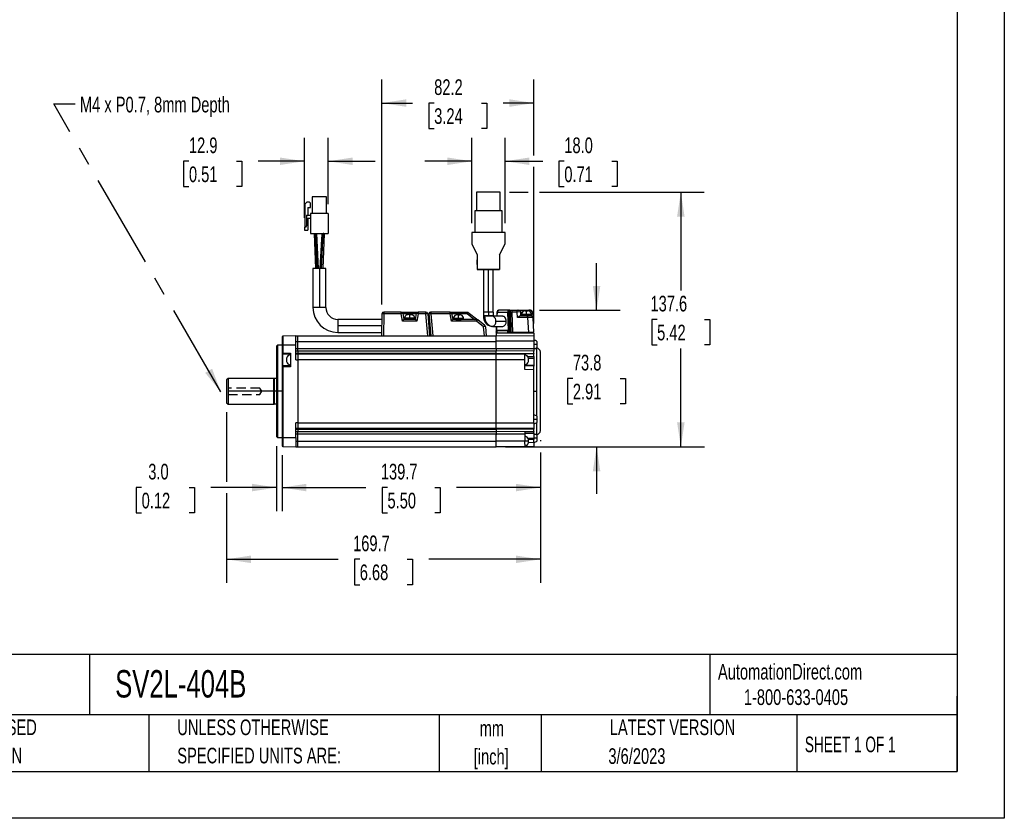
# Model space of a CAD drawing. Header units: millimetres. Extents: x 0 to 1118, y 0 to 864.
# Tile 3 of 6: x 585 to 1118, y 0 to 432. Entities that reach past the tile are written whole.
import ezdxf

# ---------------------------------------------------------------- set-up
doc = ezdxf.new("R2010")
doc.units = ezdxf.units.MM
doc.header["$LTSCALE"] = 4
doc.linetypes.add('CENTERX2', pattern=[20.32, 12.7, -2.54, 2.54, -2.54])
doc.linetypes.add('HIDDEN', pattern=[1.905, 1.27, -0.635])
doc.layers.add('DIMENSIONS', color=140, linetype='Continuous', lineweight=25)
doc.layers.add('TEXT', color=140, linetype='Continuous', lineweight=25)
doc.layers.add('HIDDEN', color=102, linetype='HIDDEN')
doc.styles.add('SLDTEXTSTYLE0', font='TXT', dxfattribs={"width": 0.7})
doc.styles.add('SLDTEXTSTYLE1', font='TXT', dxfattribs={"width": 0.65})
doc.dimstyles.new('SLDDIMSTYLE4', dxfattribs={"dimtxt": 8.632031, "dimasz": 13.208, "dimexe": 0, "dimexo": 0.0625, "dimgap": 2.158008, "dimtad": 0, "dimtih": 1, "dimtoh": 1, "dimrnd": 1e-09, "dimzin": 12, "dimdsep": 46, "dimtxsty": 'SLDTEXTSTYLE0', "dimsah": 1, "dimcen": 0.09, "dimadec": 0, "dimazin": 3, "dimtfac": 1, "dimtmove": 0, "dimatfit": 0, "dimfxl": 0, "dimfrac": 2, "dimtolj": 1, "dimtzin": 12, "dimarcsym": 0})
doc.dimstyles.new('SLDDIMSTYLE5', dxfattribs={"dimtxt": 8.632031, "dimasz": 13.208, "dimexe": 0, "dimexo": 0.0625, "dimgap": 2.158008, "dimtad": 0, "dimtih": 1, "dimtoh": 1, "dimrnd": 1e-09, "dimzin": 4, "dimdsep": 46, "dimtxsty": 'SLDTEXTSTYLE0', "dimsah": 1, "dimcen": 0.09, "dimadec": 0, "dimazin": 1, "dimtfac": 1, "dimtmove": 0, "dimatfit": 0, "dimfxl": 0, "dimfrac": 2, "dimtolj": 1, "dimtzin": 12, "dimarcsym": 0})
doc.dimstyles.new('SLDDIMSTYLE8', dxfattribs={"dimtxt": 8.632031, "dimasz": 13.208, "dimexe": 0, "dimexo": 0.0625, "dimgap": 2.158008, "dimtad": 0, "dimtih": 1, "dimtoh": 1, "dimrnd": 1e-09, "dimzin": 12, "dimdsep": 46, "dimtxsty": 'SLDTEXTSTYLE0', "dimsah": 1, "dimcen": 0.09, "dimadec": 0, "dimazin": 3, "dimtfac": 1, "dimtofl": 0, "dimtmove": 0, "dimatfit": 3, "dimfxl": 0, "dimfrac": 2, "dimtolj": 1, "dimtzin": 12, "dimarcsym": 0})
doc.dimstyles.new('SLDDIMSTYLE9', dxfattribs={"dimtxt": 0.18, "dimasz": 13.208, "dimexe": 0, "dimexo": 0.0625, "dimgap": 0, "dimtad": 0, "dimtih": 1, "dimtoh": 1, "dimdec": 0, "dimrnd": 1e-09, "dimzin": 0, "dimdsep": 46, "dimtxsty": 'Standard', "dimsah": 1, "dimcen": 0.09, "dimadec": 0, "dimazin": 0, "dimtfac": 13.208, "dimtdec": 0, "dimtofl": 0, "dimtmove": 0, "dimatfit": 3, "dimfxl": 0, "dimfrac": 2, "dimtolj": 1, "dimtzin": 0, "dimarcsym": 0})

# ---------------------------------------------------------------- blocks, each defined once
blk = doc.blocks.new('SW_NOTE_0_1')
at = {"layer": 'TEXT', "color": 0, "linetype": 'CENTERX2', "lineweight": 18, "char_height": 8.467, "attachment_point": 2, "style": 'SLDTEXTSTYLE0'}
for s, insert in [('mm', (11.38, 10.91)), ('[inch]', (11.04, -4.37))]:
    blk.add_mtext(s, dxfattribs=dict(at, insert=insert))
blk = doc.blocks.new('SW_NOTE_0_2')
at = {"layer": 'TEXT', "color": 0, "linetype": 'CENTERX2', "lineweight": 18, "char_height": 8.4667, "attachment_point": 1, "style": 'SLDTEXTSTYLE0'}
for s, insert in [('UNLESS OTHERWISE', (0, 10.91)), ('SPECIFIED UNITS ARE:', (0, -4.37))]:
    blk.add_mtext(s, dxfattribs=dict(at, insert=insert))
blk = doc.blocks.new('SW_NOTE_0_6')
at = {"layer": 'TEXT', "color": 0, "linetype": 'CENTERX2', "lineweight": 18, "char_height": 8.4667, "attachment_point": 1, "style": 'SLDTEXTSTYLE0'}
for s, insert in [('METRIC UNITS USED', (0, 10.91)), ('FOR PART DESIGN', (0, -4.37))]:
    blk.add_mtext(s, dxfattribs=dict(at, insert=insert))
blk = doc.blocks.new('_D_17')
at = {"layer": 'DIMENSIONS'}
for p, q in [((850.04, 338.5), (860.22, 338.5)), ((866.31, 338.51), (955.4, 338.51)), ((942.7, 338.51), (942.71, 285.35)), ((929.88, 269.7), (926.98, 269.7)), ((926.98, 269.7), (926.98, 255.98)), ((955.53, 269.7), (958.43, 269.7)), ((958.43, 269.7), (958.43, 255.98)), ((926.98, 255.98), (929.88, 255.98)), ((958.43, 255.98), (955.53, 255.98)), ((942.71, 200.89), (942.71, 254.05)), ((847.84, 200.89), (955.41, 200.9))]:
    blk.add_line(p, q, dxfattribs=at)
for points in [[(942.7, 338.51), (940.67, 325.3), (944.74, 325.3)], [(942.71, 200.89), (944.74, 214.1), (940.68, 214.1)]]:
    blk.add_solid(points, dxfattribs=at)
at = {"layer": 'DIMENSIONS', "char_height": 8.467, "attachment_point": 1, "style": 'SLDTEXTSTYLE0'}
for s, insert in [('137.6', (926.29, 282.55)), ('5.42', (929.88, 266.9))]:
    blk.add_mtext(s, dxfattribs=dict(at, insert=insert))
blk = doc.blocks.new('_D_18')
at = {"layer": 'DIMENSIONS'}
for p, q in [((897.14, 274.7), (897.14, 300.1)), ((859.24, 274.69), (860.22, 274.69)), ((866.31, 274.69), (909.84, 274.7)), ((884.32, 237.79), (881.42, 237.79)), ((881.42, 237.79), (881.42, 224.07)), ((909.97, 237.79), (912.86, 237.79)), ((912.86, 237.79), (912.86, 224.07)), ((881.42, 224.07), (884.32, 224.07)), ((912.86, 224.07), (909.97, 224.07)), ((847.84, 200.89), (909.84, 200.89)), ((897.14, 200.89), (897.14, 175.49))]:
    blk.add_line(p, q, dxfattribs=at)
for points in [[(897.14, 274.7), (899.17, 287.9), (895.11, 287.9)], [(897.14, 200.89), (895.11, 187.68), (899.18, 187.68)]]:
    blk.add_solid(points, dxfattribs=at)
at = {"layer": 'DIMENSIONS', "char_height": 8.467, "attachment_point": 1, "style": 'SLDTEXTSTYLE0'}
for s, insert in [('73.8', (884.32, 250.64)), ('2.91', (884.32, 234.99))]:
    blk.add_mtext(s, dxfattribs=dict(at, insert=insert))
blk = doc.blocks.new('_D_19')
at = {"layer": 'DIMENSIONS'}
for p, q in [((781.07, 277.83), (781.07, 399.43)), ((863.26, 358.32), (863.26, 399.43)), ((781.07, 386.73), (797.65, 386.73)), ((809.34, 386.73), (806.44, 386.73)), ((806.44, 386.73), (806.44, 373.01)), ((834.99, 386.73), (837.89, 386.73)), ((837.89, 386.73), (837.89, 373.01)), ((863.26, 386.73), (846.69, 386.73)), ((806.44, 373.01), (809.34, 373.01)), ((837.89, 373.01), (834.99, 373.01)), ((863.26, 267.47), (863.26, 352.22))]:
    blk.add_line(p, q, dxfattribs=at)
for points in [[(781.07, 386.73), (794.28, 384.7), (794.28, 388.76)], [(863.26, 386.73), (850.06, 388.76), (850.06, 384.7)]]:
    blk.add_solid(points, dxfattribs=at)
at = {"layer": 'DIMENSIONS', "char_height": 8.467, "attachment_point": 1, "style": 'SLDTEXTSTYLE0'}
for s, insert in [('82.2', (809.34, 399.58)), ('3.24', (809.34, 383.92))]:
    blk.add_mtext(s, dxfattribs=dict(at, insert=insert))
blk = doc.blocks.new('_D_20')
at = {"layer": 'DIMENSIONS'}
for p, q in [((697.06, 219.6), (697.06, 181.89)), ((866.76, 204.55), (866.76, 203.94)), ((866.76, 197.84), (866.76, 127.35)), ((697.06, 175.79), (697.06, 127.35)), ((697.06, 140.05), (757.39, 140.05)), ((769.09, 140.05), (766.19, 140.05)), ((766.19, 140.05), (766.19, 126.33)), ((794.74, 140.05), (797.64, 140.05)), ((797.64, 140.05), (797.64, 126.33)), ((866.76, 140.05), (806.44, 140.05)), ((766.19, 126.33), (769.09, 126.33)), ((797.64, 126.33), (794.74, 126.33))]:
    blk.add_line(p, q, dxfattribs=at)
for points in [[(697.06, 140.05), (710.27, 138.02), (710.27, 142.08)], [(866.76, 140.05), (853.56, 142.08), (853.56, 138.02)]]:
    blk.add_solid(points, dxfattribs=at)
at = {"layer": 'DIMENSIONS', "char_height": 8.467, "attachment_point": 1, "style": 'SLDTEXTSTYLE0'}
for s, insert in [('169.7', (765.5, 152.9)), ('6.68', (769.09, 137.25))]:
    blk.add_mtext(s, dxfattribs=dict(at, insert=insert))
blk = doc.blocks.new('_D_21')
at = {"layer": 'DIMENSIONS'}
for p, q in [((724.06, 201.3), (724.06, 166.14)), ((727.06, 196.44), (727.06, 166.14)), ((651.15, 178.84), (648.25, 178.84)), ((648.25, 178.84), (648.25, 165.12)), ((676.8, 178.84), (679.7, 178.84)), ((679.7, 178.84), (679.7, 165.12)), ((724.06, 178.84), (688.5, 178.84)), ((727.06, 178.84), (752.46, 178.84)), ((648.25, 165.12), (651.15, 165.12)), ((679.7, 165.12), (676.8, 165.12))]:
    blk.add_line(p, q, dxfattribs=at)
for points in [[(724.06, 178.84), (710.86, 180.87), (710.86, 176.81)], [(727.06, 178.84), (740.27, 176.81), (740.27, 180.87)]]:
    blk.add_solid(points, dxfattribs=at)
at = {"layer": 'DIMENSIONS', "char_height": 8.467, "attachment_point": 1, "style": 'SLDTEXTSTYLE0'}
for s, insert in [('3.0', (654.74, 191.69)), ('0.12', (651.15, 176.04))]:
    blk.add_mtext(s, dxfattribs=dict(at, insert=insert))
blk = doc.blocks.new('_D_22')
at = {"layer": 'DIMENSIONS'}
for p, q in [((866.76, 204.55), (866.76, 203.94)), ((866.76, 197.84), (866.76, 166.14)), ((727.06, 196.44), (727.06, 166.14)), ((727.06, 178.84), (772.39, 178.84)), ((784.09, 178.84), (781.19, 178.84)), ((781.19, 178.84), (781.19, 165.12)), ((809.74, 178.84), (812.64, 178.84)), ((812.64, 178.84), (812.64, 165.12)), ((866.76, 178.84), (821.44, 178.84)), ((781.19, 165.12), (784.09, 165.12)), ((812.64, 165.12), (809.74, 165.12))]:
    blk.add_line(p, q, dxfattribs=at)
for points in [[(727.06, 178.84), (740.27, 176.81), (740.27, 180.87)], [(866.76, 178.84), (853.56, 180.87), (853.56, 176.81)]]:
    blk.add_solid(points, dxfattribs=at)
at = {"layer": 'DIMENSIONS', "char_height": 8.467, "attachment_point": 1, "style": 'SLDTEXTSTYLE0'}
for s, insert in [('139.7', (780.5, 191.69)), ('5.50', (784.09, 176.04))]:
    blk.add_mtext(s, dxfattribs=dict(at, insert=insert))
blk = doc.blocks.new('_D_23')
at = {"layer": 'DIMENSIONS'}
for p, q in [((739.16, 324.65), (739.16, 367.97)), ((752.06, 332.15), (752.06, 367.97)), ((676.73, 355.27), (673.83, 355.27)), ((673.83, 355.27), (673.83, 341.55)), ((702.38, 355.27), (705.28, 355.27)), ((705.28, 355.27), (705.28, 341.55)), ((739.16, 355.27), (714.08, 355.27)), ((752.06, 355.27), (777.46, 355.27)), ((673.83, 341.55), (676.73, 341.55)), ((705.28, 341.55), (702.38, 341.55))]:
    blk.add_line(p, q, dxfattribs=at)
for points in [[(739.16, 355.27), (725.96, 357.3), (725.96, 353.24)], [(752.06, 355.27), (765.27, 353.24), (765.27, 357.3)]]:
    blk.add_solid(points, dxfattribs=at)
at = {"layer": 'DIMENSIONS', "char_height": 8.467, "attachment_point": 1, "style": 'SLDTEXTSTYLE0'}
for s, insert in [('12.9', (676.73, 368.12)), ('0.51', (676.73, 352.46))]:
    blk.add_mtext(s, dxfattribs=dict(at, insert=insert))
blk = doc.blocks.new('_D_24')
at = {"layer": 'DIMENSIONS'}
for p, q in [((829.66, 321.79), (829.66, 367.97)), ((847.66, 321.79), (847.66, 367.97)), ((829.66, 355.27), (804.26, 355.27)), ((847.66, 355.27), (868.01, 355.27)), ((879.7, 355.27), (876.8, 355.27)), ((876.8, 355.27), (876.8, 341.55)), ((905.35, 355.27), (908.25, 355.27)), ((908.25, 355.27), (908.25, 341.55)), ((876.8, 341.55), (879.7, 341.55)), ((908.25, 341.55), (905.35, 341.55))]:
    blk.add_line(p, q, dxfattribs=at)
for points in [[(829.66, 355.27), (816.46, 357.3), (816.46, 353.24)], [(847.66, 355.27), (860.87, 353.24), (860.87, 357.3)]]:
    blk.add_solid(points, dxfattribs=at)
at = {"layer": 'DIMENSIONS', "char_height": 8.467, "attachment_point": 1, "style": 'SLDTEXTSTYLE0'}
for s, insert in [('18.0', (879.7, 368.12)), ('0.71', (879.7, 352.46))]:
    blk.add_mtext(s, dxfattribs=dict(at, insert=insert))

msp = doc.modelspace()

# ---------------------------------------------------------------- linework, layer by layer
at = {"color": 7, "linetype": 'Continuous'}
for p, q in [((1117.61, 863.611), (1117.61, 0.011)), ((1117.61, 0.011), (0.01, 0.011))]:
    msp.add_line(p, q, dxfattribs=at)
for p, q in [((743.365, 335.97), (743.365, 327.07)), ((751.165, 335.97), (743.365, 335.97)), ((751.165, 327.07), (751.165, 335.97)), ((832.164, 338.504), (832.164, 328.505)), ((844.964, 338.504), (832.164, 338.504)), ((844.964, 328.505), (844.964, 338.504)), ((740.665, 333.339), (739.465, 332.139)), ((739.465, 332.139), (739.465, 319.57)), ((740.665, 333.339), (741.665, 333.339)), ((741.065, 330.339), (742.465, 330.339)), ((741.065, 330.339), (741.065, 326.07)), ((741.665, 333.339), (742.465, 332.539)), ((742.465, 330.339), (742.465, 332.539)), ((740.265, 326.07), (740.265, 320.37)), ((740.265, 326.07), (742.465, 326.07)), ((752.065, 327.07), (742.465, 327.07)), ((742.465, 327.07), (742.465, 316.27)), ((752.065, 327.07), (752.065, 316.27)), ((846.064, 328.505), (831.264, 328.505)), ((831.264, 328.505), (831.264, 316.706)), ((846.064, 316.706), (846.064, 328.505)), ((739.165, 319.57), (739.165, 317.97)), ((739.165, 319.57), (739.465, 319.57)), ((741.065, 324.47), (742.465, 324.47)), ((741.065, 324.47), (741.065, 317.97)), ((739.165, 317.97), (741.065, 317.97)), ((742.465, 316.27), (752.065, 316.27)), ((744.414, 316.27), (745.218, 297.27)), ((744.471, 316.27), (745.301, 297.27)), ((746.049, 297.27), (745.221, 316.238)), ((746.802, 297.27), (745.973, 316.27)), ((748.557, 316.27), (747.728, 297.27)), ((748.481, 297.27), (749.309, 316.238)), ((749.229, 297.27), (750.059, 316.27)), ((749.309, 316.238), (749.308, 316.27)), ((749.918, 313.042), (750.116, 316.269)), ((829.664, 316.706), (829.664, 310.706)), ((847.664, 316.706), (829.664, 316.706)), ((847.664, 310.706), (847.664, 316.706)), ((748.42, 313.12), (747.444, 297.27)), ((829.664, 310.706), (832.664, 304.706)), ((829.664, 310.69), (829.664, 310.706)), ((829.664, 310.69), (832.664, 304.69)), ((844.664, 304.706), (847.664, 310.706)), ((844.664, 304.69), (847.664, 310.69)), ((847.664, 310.69), (847.664, 310.706)), ((832.664, 304.706), (832.664, 296.706)), ((844.664, 304.706), (844.664, 296.706)), ((832.664, 301.953), (832.464, 301.953)), ((832.464, 301.953), (832.464, 300.703)), ((832.464, 300.703), (832.464, 299.453)), ((832.664, 300.703), (832.464, 300.703)), ((832.464, 299.453), (832.664, 299.453)), ((844.864, 301.943), (844.664, 301.943)), ((844.664, 300.693), (844.864, 300.693)), ((844.664, 299.443), (844.864, 299.443)), ((844.864, 300.693), (844.864, 301.943)), ((844.864, 299.443), (844.864, 300.693)), ((743.765, 297.27), (743.765, 276.27)), ((747.265, 297.27), (743.765, 297.27)), ((747.265, 297.27), (747.265, 276.27)), ((750.765, 297.27), (747.265, 297.27)), ((750.765, 276.27), (750.765, 297.27)), ((832.664, 296.706), (844.664, 296.706)), ((832.664, 296.69), (832.664, 296.706)), ((836.014, 296.69), (832.664, 296.69)), ((836.014, 296.698), (836.014, 273.699)), ((838.664, 273.7), (838.664, 296.7)), ((841.313, 273.699), (841.313, 296.698)), ((844.664, 296.69), (841.313, 296.69)), ((844.664, 296.706), (844.664, 296.69)), ((747.265, 276.27), (743.765, 276.27)), ((750.765, 276.27), (747.265, 276.27)), ((781.072, 272.748), (780.865, 260.88)), ((781.111, 272.764), (781.072, 272.748)), ((782.072, 272.818), (781.864, 260.88)), ((782.072, 273.73), (782.072, 273.697)), ((791.521, 273.73), (782.072, 273.73)), ((782.072, 273.697), (782.072, 272.818)), ((791.521, 272.818), (782.072, 272.818)), ((791.521, 273.706), (791.521, 273.73)), ((791.521, 273.73), (800.453, 273.73)), ((791.521, 272.818), (791.521, 273.706)), ((792.226, 268.818), (791.521, 272.818)), ((792.505, 272.904), (792.469, 272.913)), ((793.065, 269.73), (792.505, 272.904)), ((792.505, 272.904), (799.625, 272.904)), ((796.065, 272.38), (795.315, 272.38)), ((796.065, 272.38), (796.065, 270.38)), ((796.07, 272.38), (796.814, 272.38)), ((799.625, 272.904), (799.065, 269.73)), ((800.609, 272.818), (799.904, 268.818)), ((800.609, 273.73), (800.609, 272.818)), ((804.824, 273.73), (800.609, 273.73)), ((804.824, 272.818), (800.609, 272.818)), ((804.824, 272.818), (804.824, 273.73)), ((805.869, 260.88), (804.824, 272.818)), ((805.821, 272.818), (806.865, 260.88)), ((806.453, 272.873), (806.493, 272.876)), ((806.453, 272.873), (807.502, 260.88)), ((806.493, 272.876), (806.486, 272.645)), ((806.486, 272.645), (807.515, 260.88)), ((807.482, 273.73), (807.395, 273.727)), ((807.474, 272.817), (807.395, 273.727)), ((807.482, 272.818), (807.474, 272.817)), ((807.482, 273.73), (807.482, 272.818)), ((817.971, 273.73), (807.482, 273.73)), ((807.482, 272.818), (808.526, 260.88)), ((817.971, 272.818), (807.482, 272.818)), ((817.971, 272.818), (817.971, 273.73)), ((817.971, 273.73), (822.515, 273.73)), ((818.676, 268.818), (817.971, 272.818)), ((819.515, 269.73), (818.955, 272.904)), ((818.955, 272.904), (822.515, 272.904)), ((822.515, 272.23), (821.765, 272.23)), ((822.515, 273.73), (827.169, 273.73)), ((822.515, 272.904), (827.169, 272.904)), ((822.515, 272.904), (822.515, 272.23)), ((822.515, 270.23), (822.515, 272.23)), ((822.521, 272.23), (823.264, 272.23)), ((827.169, 272.904), (827.169, 273.73)), ((827.169, 272.904), (831.212, 269.73)), ((827.787, 273.517), (832.882, 269.517)), ((835.914, 273.698), (835.914, 271.692)), ((838.664, 273.701), (838.664, 271.701)), ((841.414, 271.694), (841.414, 273.698)), ((843.228, 273.725), (843.143, 271.444)), ((843.437, 271.444), (843.52, 273.689)), ((843.52, 273.689), (849.059, 273.694)), ((844.19, 274.687), (844.227, 274.688)), ((849.766, 274.693), (844.227, 274.688)), ((849.059, 273.694), (849.429, 263.694)), ((849.766, 274.693), (849.729, 274.692)), ((850.175, 262.694), (849.765, 273.731)), ((849.996, 274.693), (849.766, 274.693)), ((850.881, 262.694), (850.472, 273.746)), ((850.703, 273.746), (850.472, 273.746)), ((850.942, 262.694), (850.703, 273.746)), ((851.409, 274.692), (851.409, 273.746)), ((851.409, 274.692), (854.16, 274.692)), ((851.409, 273.746), (851.649, 262.694)), ((854.16, 273.746), (851.409, 273.746)), ((854.16, 274.659), (854.16, 274.692)), ((854.317, 270.746), (854.16, 273.746)), ((859.847, 271.693), (855.968, 271.693)), ((856.157, 273.744), (856.082, 273.752)), ((856.265, 271.692), (856.157, 273.744)), ((856.515, 272.39), (856.515, 271.89)), ((856.965, 271.89), (856.965, 271.693)), ((859.265, 274.687), (860.489, 274.687)), ((859.265, 274.687), (859.265, 274.378)), ((859.265, 274.39), (859.265, 274.358)), ((859.265, 271.893), (859.265, 272.393)), ((859.265, 271.892), (859.265, 271.692)), ((861.565, 271.691), (861.565, 271.89)), ((862.015, 271.89), (862.015, 272.39)), ((862.486, 273.738), (862.643, 270.738)), ((781.02, 269.77), (757.265, 269.77)), ((757.265, 269.77), (757.265, 266.27)), ((780.959, 266.27), (757.265, 266.27)), ((757.265, 266.27), (757.265, 262.77)), ((799.904, 268.818), (792.226, 268.818)), ((799.068, 269.73), (793.062, 269.73)), ((796.065, 270.38), (793.315, 270.38)), ((793.315, 269.88), (793.315, 270.38)), ((793.315, 269.88), (798.815, 269.88)), ((794.265, 269.88), (794.265, 269.73)), ((798.815, 270.38), (796.065, 270.38)), ((797.865, 269.73), (797.865, 269.88)), ((798.815, 270.38), (798.815, 269.88)), ((799.065, 269.73), (799.068, 269.73)), ((832.265, 268.818), (818.676, 268.818)), ((821.022, 269.73), (819.512, 269.73)), ((819.515, 269.73), (819.512, 269.73)), ((822.515, 270.23), (819.765, 270.23)), ((819.765, 270.23), (819.765, 269.73)), ((821.022, 269.73), (824.008, 269.73)), ((825.265, 270.23), (822.515, 270.23)), ((832.265, 269.73), (824.008, 269.73)), ((825.265, 269.73), (825.265, 270.23)), ((832.265, 268.818), (832.265, 269.73)), ((836.087, 265.817), (832.265, 268.818)), ((836.704, 266.517), (832.882, 269.517)), ((846.403, 271.441), (841.4, 271.446)), ((848.345, 268.691), (842.729, 268.696)), ((859.847, 270.746), (854.317, 270.746)), ((859.847, 270.746), (860.269, 262.694)), ((862.643, 270.743), (862.622, 270.745)), ((862.643, 270.743), (863.065, 262.691)), ((734.565, 260.863), (735.565, 260.88)), ((735.565, 260.88), (842.765, 260.88)), ((757.265, 262.77), (780.898, 262.77)), ((836.519, 260.88), (836.087, 265.817)), ((837.083, 265.817), (837.515, 260.88)), ((840.785, 265.946), (840.525, 265.971)), ((840.782, 265.946), (846.398, 265.941)), ((863.265, 262.395), (842.765, 262.395)), ((842.765, 262.395), (842.765, 260.884)), ((842.765, 260.895), (842.765, 260.893)), ((842.766, 260.893), (842.765, 260.858)), ((863.265, 260.645), (842.766, 260.895)), ((842.939, 265.944), (842.817, 262.642)), ((842.932, 262.688), (842.969, 263.688)), ((842.932, 262.688), (843.258, 262.688)), ((849.675, 263.694), (842.969, 263.688)), ((842.969, 263.688), (843.149, 263.689)), ((842.969, 263.688), (842.969, 262.688)), ((842.969, 262.688), (843.263, 262.689)), ((843.258, 262.688), (842.969, 262.688)), ((843.111, 262.687), (843.172, 262.687)), ((843.149, 263.689), (843.233, 265.944)), ((843.149, 263.689), (849.429, 263.694)), ((843.172, 262.687), (843.258, 262.687)), ((843.258, 262.689), (843.258, 262.395)), ((843.263, 262.689), (843.263, 263.589)), ((849.197, 263.594), (843.404, 263.589)), ((843.404, 262.395), (843.404, 263.589)), ((849.481, 263.594), (849.197, 263.594)), ((849.197, 262.395), (849.197, 263.594)), ((849.429, 263.694), (849.675, 263.694)), ((849.481, 263.594), (849.481, 262.694)), ((849.481, 262.694), (849.675, 262.694)), ((849.904, 262.694), (849.551, 262.694)), ((849.551, 262.395), (849.551, 262.694)), ((849.675, 263.694), (849.712, 262.694)), ((849.675, 262.694), (849.675, 263.694)), ((849.675, 262.694), (849.712, 262.694)), ((849.712, 262.694), (850.799, 262.693)), ((850.819, 262.693), (849.904, 262.694)), ((849.904, 262.395), (849.904, 262.694)), ((850.799, 262.693), (851.152, 262.693)), ((850.819, 262.693), (851.172, 262.693)), ((850.819, 262.395), (850.819, 262.693)), ((850.881, 262.694), (850.942, 262.694)), ((851.152, 262.693), (860.165, 262.693)), ((851.152, 262.693), (860.165, 262.693)), ((859.965, 262.693), (851.172, 262.693)), ((851.172, 262.693), (851.172, 262.395)), ((851.649, 262.694), (860.269, 262.694)), ((859.965, 262.395), (859.965, 262.693)), ((860.165, 262.693), (860.165, 262.693)), ((862.165, 262.395), (862.165, 262.691)), ((862.313, 262.692), (862.313, 262.691)), ((862.313, 262.691), (862.313, 262.675)), ((862.364, 262.691), (862.365, 262.675)), ((862.365, 262.691), (862.365, 262.675)), ((863.065, 262.691), (863.065, 262.675)), ((863.265, 262.395), (863.265, 260.645)), ((724.565, 255.88), (724.065, 255.38)), ((727.065, 255.88), (724.565, 255.88)), ((724.565, 255.88), (724.565, 230.88)), ((727.065, 260.241), (727.065, 255.88)), ((727.065, 255.88), (727.065, 251.65)), ((727.065, 255.88), (727.556, 255.88)), ((734.565, 260.863), (727.556, 260.741)), ((727.556, 260.741), (727.556, 255.88)), ((727.556, 255.88), (727.556, 251.65)), ((734.565, 255.88), (727.556, 255.88)), ((734.565, 255.88), (734.565, 260.863)), ((734.565, 257.862), (735.564, 257.88)), ((734.565, 247.879), (734.565, 255.88)), ((735.564, 254.115), (735.564, 257.88)), ((735.564, 257.88), (842.765, 257.88)), ((842.765, 257.88), (842.765, 260.858)), ((863.265, 257.946), (842.765, 257.95)), ((842.765, 254.118), (842.765, 257.88)), ((863.265, 260.645), (863.265, 257.946)), ((863.265, 257.946), (863.265, 254.111)), ((864.965, 256.18), (863.265, 256.18)), ((724.065, 255.38), (724.065, 230.88)), ((727.065, 251.65), (727.102, 251.65)), ((727.065, 251.65), (727.065, 244.11)), ((727.102, 251.65), (727.556, 251.65)), ((727.556, 251.65), (731.565, 251.58)), ((727.556, 251.15), (731.565, 251.08)), ((727.556, 244.61), (727.556, 251.15)), ((731.565, 251.58), (731.565, 244.18)), ((734.565, 254.118), (735.564, 254.115)), ((735.564, 252.653), (734.565, 252.666)), ((734.565, 251.505), (735.564, 251.493)), ((735.564, 250.863), (734.565, 250.88)), ((735.564, 254.115), (842.765, 254.118)), ((735.564, 252.666), (735.564, 251.505)), ((842.765, 252.666), (735.564, 252.666)), ((735.564, 251.505), (842.765, 251.515)), ((842.766, 250.88), (735.564, 250.88)), ((842.765, 254.118), (842.765, 252.698)), ((842.765, 254.115), (863.265, 254.111)), ((842.765, 252.697), (842.765, 252.666)), ((863.265, 252.515), (842.765, 252.697)), ((842.765, 251.515), (842.765, 252.666)), ((842.765, 251.515), (863.265, 251.352)), ((858.265, 250.715), (842.766, 250.904)), ((863.265, 251.18), (858.265, 251.219)), ((858.265, 251.219), (858.265, 250.711)), ((858.265, 247.906), (858.265, 250.715)), ((863.265, 254.111), (863.265, 252.515)), ((863.265, 251.352), (863.265, 252.515)), ((863.265, 251.352), (863.265, 251.18)), ((864.765, 254.13), (864.282, 254.13)), ((864.765, 230.88), (864.765, 254.13)), ((866.765, 209.631), (866.765, 252.13)), ((729.565, 248.78), (729.565, 246.98)), ((734.565, 247.879), (735.565, 247.866)), ((842.764, 247.893), (735.565, 247.866)), ((735.565, 247.866), (735.565, 213.89)), ((855.39, 247.904), (842.764, 247.893)), ((842.765, 230.893), (842.764, 247.893)), ((858.265, 247.906), (855.39, 247.904)), ((858.265, 242.596), (858.265, 247.906)), ((858.265, 245.009), (863.265, 244.98)), ((859.772, 249.755), (863.265, 249.744)), ((860.265, 247.004), (860.265, 248.804)), ((863.265, 248.682), (860.265, 248.703)), ((863.265, 249.744), (863.265, 248.682)), ((863.265, 248.682), (863.265, 244.98)), ((863.265, 244.98), (863.265, 244.535)), ((727.065, 244.11), (727.065, 205.88)), ((727.556, 244.11), (727.065, 244.11)), ((731.565, 244.68), (727.556, 244.61)), ((731.565, 244.18), (727.556, 244.11)), ((727.556, 244.11), (727.556, 205.88)), ((863.265, 244.535), (858.265, 244.594)), ((863.265, 242.537), (858.265, 242.596)), ((863.265, 213.904), (863.265, 242.537)), ((697.865, 237.88), (697.065, 237.08)), ((697.065, 237.08), (697.065, 224.68)), ((722.465, 237.88), (697.865, 237.88)), ((722.743, 237.762), (722.465, 237.88)), ((722.465, 237.88), (722.465, 230.88)), ((724.065, 237.73), (722.9, 237.73)), ((722.9, 237.73), (722.9, 230.886)), ((722.465, 230.88), (697.865, 230.88)), ((722.465, 230.88), (722.465, 223.88)), ((722.743, 230.88), (722.465, 230.88)), ((722.743, 230.88), (722.9, 230.88)), ((722.9, 230.886), (722.9, 230.88)), ((724.065, 230.88), (722.9, 230.88)), ((722.9, 230.88), (722.9, 224.03)), ((724.565, 230.88), (724.065, 230.88)), ((724.065, 230.88), (724.065, 206.38)), ((727.065, 230.88), (724.565, 230.88)), ((724.565, 230.88), (724.565, 205.88)), ((842.765, 213.893), (842.765, 230.893)), ((863.265, 230.88), (864.765, 230.88)), ((864.765, 217.375), (864.765, 230.88)), ((697.065, 224.68), (697.865, 223.88)), ((697.865, 223.88), (722.465, 223.88)), ((722.465, 223.88), (722.743, 223.999)), ((722.9, 224.03), (724.065, 224.03)), ((735.565, 213.89), (734.565, 213.882)), ((734.565, 205.88), (734.565, 213.882)), ((735.565, 213.89), (842.765, 213.893)), ((842.766, 213.893), (861.228, 213.904)), ((861.228, 213.904), (863.265, 213.904)), ((864.965, 215.709), (863.265, 215.709)), ((863.265, 213.904), (863.265, 211.154)), ((864.765, 207.631), (864.765, 213.992)), ((864.965, 215.709), (864.965, 217.209)), ((864.965, 214.209), (864.965, 215.709)), ((734.565, 210.88), (735.564, 210.898)), ((735.564, 210.267), (734.565, 210.255)), ((734.565, 209.095), (735.564, 209.105)), ((735.564, 207.646), (734.565, 207.643)), ((735.564, 210.88), (842.764, 210.88)), ((842.765, 210.265), (735.564, 210.255)), ((735.564, 210.255), (735.564, 209.092)), ((735.564, 209.092), (842.765, 209.097)), ((842.765, 207.642), (735.564, 207.646)), ((735.564, 203.881), (735.564, 207.646)), ((842.764, 210.904), (863.265, 211.154)), ((842.764, 210.901), (863.265, 211.151)), ((863.265, 210.446), (842.765, 210.265)), ((842.765, 210.265), (842.765, 209.097)), ((842.765, 209.097), (863.265, 209.281)), ((858.265, 207.684), (842.765, 207.68)), ((842.765, 207.68), (842.765, 207.642)), ((842.765, 207.642), (842.765, 207.361)), ((863.265, 209.105), (858.265, 209.056)), ((858.265, 209.056), (858.265, 207.684)), ((858.265, 208.345), (863.265, 208.404)), ((863.265, 208.011), (858.265, 207.965)), ((858.265, 207.684), (858.265, 204.194)), ((863.265, 211.154), (863.265, 211.151)), ((863.265, 211.151), (863.265, 210.446)), ((863.265, 209.281), (863.265, 210.446)), ((863.265, 209.281), (863.265, 209.105)), ((863.265, 208.404), (863.265, 208.011)), ((863.265, 208.011), (863.265, 205.561)), ((724.065, 206.38), (724.565, 205.88)), ((724.565, 205.88), (727.065, 205.88)), ((727.065, 205.88), (727.556, 205.88)), ((727.065, 205.88), (727.065, 201.52)), ((727.556, 205.88), (734.565, 205.88)), ((727.556, 205.88), (727.556, 201.02)), ((734.565, 205.88), (734.565, 200.898)), ((734.565, 203.899), (735.564, 203.881)), ((735.564, 203.881), (842.765, 203.88)), ((842.765, 203.88), (842.765, 207.361)), ((858.27, 203.876), (842.765, 203.845)), ((858.265, 204.194), (858.271, 203.876)), ((859.937, 205.527), (863.265, 205.561)), ((860.265, 203.902), (860.265, 204.803)), ((863.265, 204.801), (860.265, 204.801)), ((863.265, 203.143), (860.265, 203.106)), ((863.265, 207.63), (864.765, 207.63)), ((864.965, 205.581), (863.265, 205.581)), ((863.265, 205.561), (863.265, 204.801)), ((863.265, 203.143), (863.265, 204.801)), ((863.265, 203.143), (863.265, 201.141)), ((864.765, 207.63), (864.765, 207.631)), ((864.965, 205.581), (864.965, 207.081)), ((727.556, 201.02), (734.565, 200.898)), ((734.565, 200.898), (735.565, 200.88)), ((735.565, 200.88), (842.765, 200.881)), ((842.765, 200.895), (858.265, 201.085)), ((842.765, 200.88), (842.765, 200.88)), ((863.265, 201.116), (842.766, 200.866)), ((858.265, 202.225), (858.265, 201.085)), ((858.265, 201.08), (863.265, 201.141)), ((858.265, 201.085), (858.265, 201.08)), ((863.265, 201.141), (863.265, 201.116))]:
    msp.add_line(p, q)
at = {"flags": 128}
for points in [[(744.882, 316.234), (745.046, 316.235), (745.221, 316.238)], [(749.648, 316.234), (749.487, 316.235), (749.309, 316.238)], [(838.664, 296.7), (837.978, 296.7), (837.339, 296.7), (836.79, 296.7), (836.369, 296.699), (836.104, 296.699), (836.014, 296.698)], [(841.313, 296.698), (841.223, 296.699), (840.958, 296.699), (840.537, 296.7), (839.989, 296.7), (839.349, 296.7), (838.664, 296.7)], [(799.625, 272.904), (799.653, 272.919), (799.73, 272.924)], [(818.955, 272.904), (818.927, 272.919), (818.849, 272.924)], [(818.876, 273.154), (818.91, 273.072), (818.955, 272.904)], [(822.515, 273.73), (822.515, 273.715), (822.515, 273.67), (822.515, 273.596), (822.515, 273.496), (822.515, 273.373), (822.515, 273.23), (822.515, 273.072), (822.515, 272.904)], [(827.169, 273.73), (827.496, 273.676), (827.787, 273.517)], [(838.664, 273.701), (838.005, 273.7), (837.386, 273.7), (836.84, 273.7), (836.4, 273.7), (836.092, 273.699), (835.934, 273.698), (835.914, 273.698)], [(836.719, 271.698), (836.686, 271.698), (836.632, 271.697), (836.469, 271.697), (836.053, 271.697), (835.923, 271.696), (835.931, 271.696)], [(836.719, 271.698), (837.136, 271.699), (837.611, 271.699), (838.127, 271.7), (838.664, 271.701)], [(841.394, 271.698), (841.407, 271.698), (841.294, 271.698), (841.027, 271.699), (840.608, 271.699), (840.07, 271.699), (839.464, 271.699), (838.85, 271.699), (838.275, 271.699), (837.341, 271.699), (836.719, 271.698)], [(840.785, 265.946), (839.671, 266.167), (838.57, 266.877), (837.639, 268.056), (837.118, 269.217), (836.814, 270.467), (836.719, 271.698)], [(841.414, 273.698), (841.394, 273.698), (841.235, 273.699), (840.927, 273.7), (840.487, 273.7), (839.942, 273.7), (839.322, 273.7), (838.664, 273.701)], [(838.664, 271.701), (839.462, 271.7), (840.191, 271.7), (840.789, 271.7), (841.204, 271.699), (841.4, 271.698), (841.387, 271.698)], [(841.356, 271.372), (841.4, 271.432), (841.414, 271.698)], [(849.996, 274.693), (850.645, 274.693), (851.409, 274.692)], [(850.703, 273.746), (851.026, 273.75), (851.409, 273.746)], [(856.121, 273.735), (856.107, 273.853), (856.076, 273.964), (855.968, 274.163), (855.801, 274.326), (855.574, 274.453), (854.944, 274.611), (854.557, 274.653), (854.149, 274.677)], [(854.16, 273.746), (854.16, 274.113), (854.16, 274.42), (854.16, 274.623), (854.16, 274.659)], [(855.159, 274.69), (855.237, 274.69), (855.471, 274.689), (855.849, 274.688), (856.361, 274.688), (856.982, 274.687), (857.694, 274.687), (858.463, 274.687), (859.265, 274.687)], [(859.265, 272.393), (858.607, 272.393), (857.987, 272.393), (857.441, 272.392), (857.002, 272.392), (856.694, 272.391), (856.535, 272.391), (856.515, 272.39)], [(856.965, 271.889), (856.694, 271.89), (856.535, 271.89), (856.535, 271.891), (856.694, 271.891), (857.002, 271.892), (857.441, 271.892), (857.987, 271.893), (858.607, 271.893), (859.265, 271.893)], [(859.265, 271.892), (858.67, 271.892), (858.115, 271.892), (857.639, 271.892), (857.273, 271.891), (857.043, 271.891), (856.965, 271.89)], [(862.015, 272.39), (861.995, 272.391), (861.836, 272.391), (861.528, 272.392), (861.089, 272.392), (860.543, 272.393), (859.923, 272.393), (859.265, 272.393)], [(859.265, 271.893), (859.923, 271.893), (860.543, 271.893), (861.089, 271.892), (861.528, 271.892), (861.836, 271.891), (861.995, 271.891), (861.995, 271.89), (861.836, 271.89), (861.565, 271.889)], [(861.565, 271.89), (861.487, 271.891), (861.257, 271.891), (860.891, 271.892), (860.415, 271.892), (859.86, 271.892), (859.265, 271.892)], [(859.848, 271.693), (859.497, 271.693), (859.318, 271.692)], [(859.848, 271.693), (859.498, 271.693), (859.318, 271.692)], [(859.847, 271.693), (859.847, 271.622), (859.847, 271.419), (859.847, 271.112), (859.847, 270.746)], [(861.106, 271.692), (860.527, 271.692), (859.847, 271.693)], [(859.847, 270.746), (859.847, 271.112), (859.847, 271.419), (859.847, 271.622), (859.847, 271.693)], [(861.644, 271.691), (861.61, 271.691), (861.508, 271.692), (861.342, 271.692), (861.118, 271.692), (860.846, 271.692), (860.535, 271.692), (860.198, 271.693), (859.848, 271.693)], [(861.608, 271.691), (861.508, 271.692), (861.342, 271.692), (861.118, 271.692), (860.846, 271.692), (860.536, 271.692), (860.199, 271.693), (859.848, 271.693)], [(860.489, 274.298), (860.489, 274.413), (860.489, 274.616), (860.489, 274.687)], [(861.487, 274.686), (861.858, 274.615), (861.863, 274.611)], [(861.644, 271.691), (861.503, 271.692), (861.502, 271.692)], [(861.644, 271.691), (861.61, 271.691), (861.565, 271.691)], [(832.265, 269.73), (832.592, 269.676), (832.882, 269.517)], [(848.345, 268.691), (848.289, 269.35), (848.123, 269.969), (847.857, 270.515), (847.506, 270.955), (847.091, 271.263), (846.636, 271.421), (846.403, 271.441)], [(862.552, 271.11), (862.552, 271.11), (862.643, 270.743)], [(735.564, 257.88), (735.565, 259.029), (735.565, 260.003), (735.565, 260.653), (735.565, 260.88)], [(842.832, 262.688), (842.827, 262.688), (842.932, 262.688)], [(843.111, 262.687), (842.944, 262.688), (842.839, 262.688)], [(843.263, 262.689), (843.258, 262.689), (843.258, 262.689)], [(849.551, 262.694), (849.542, 262.694), (849.533, 262.694), (849.525, 262.694), (849.516, 262.694), (849.507, 262.694), (849.499, 262.694), (849.49, 262.694), (849.481, 262.694)], [(849.712, 262.694), (849.937, 262.695), (850.175, 262.694)], [(851.649, 262.694), (851.265, 262.694), (850.942, 262.694)], [(862.165, 262.691), (862.123, 262.691), (861.997, 262.692), (861.794, 262.692), (861.521, 262.692), (861.187, 262.693), (860.807, 262.693), (860.394, 262.693), (859.965, 262.693)], [(860.165, 262.693), (860.594, 262.693), (861.007, 262.693), (861.387, 262.693), (861.721, 262.693), (861.994, 262.692), (862.197, 262.692), (862.323, 262.692), (862.365, 262.691)], [(860.269, 262.694), (860.837, 262.694), (861.367, 262.694), (862.246, 262.693), (862.841, 262.693), (863.007, 262.692), (863.065, 262.691)], [(863.065, 262.675), (863.065, 262.675), (863.007, 262.674), (862.842, 262.674), (862.246, 262.673), (862.165, 262.673)], [(862.313, 262.675), (862.271, 262.674), (862.165, 262.674)], [(862.365, 262.675), (862.323, 262.674), (862.197, 262.674), (862.191, 262.674)], [(864.965, 256.18), (864.965, 256.754), (864.965, 257.241), (864.965, 257.434), (864.965, 257.575), (864.965, 257.576), (864.965, 257.589), (864.965, 257.654), (864.965, 257.68)], [(864.965, 254.68), (864.965, 254.794), (864.965, 255.119), (864.965, 255.356), (864.965, 255.624), (864.965, 256.18)], [(727.554, 251.188), (727.555, 251.16), (727.556, 251.15)], [(735.564, 252.666), (735.564, 252.972), (735.564, 253.326), (735.564, 253.712), (735.564, 254.115)], [(735.564, 250.88), (735.564, 250.922), (735.564, 251.044), (735.564, 251.241), (735.564, 251.505)], [(735.564, 250.88), (735.564, 250.651), (735.565, 249.997), (735.565, 249.019), (735.565, 247.866)], [(842.765, 249.492), (842.765, 250.071), (842.765, 250.512), (842.765, 250.788), (842.766, 250.88)], [(863.265, 249.744), (863.265, 250.152), (863.265, 250.538), (863.265, 250.885), (863.265, 251.18)], [(842.764, 247.893), (842.765, 248.726), (842.765, 249.492)], [(863.265, 242.537), (863.265, 243.299), (863.265, 243.948), (863.265, 244.382), (863.265, 244.535)], [(697.865, 237.88), (697.865, 237.871), (697.865, 237.736), (697.865, 237.442), (697.865, 236.998), (697.865, 236.413), (697.865, 235.7), (697.865, 234.877), (697.865, 233.961), (697.865, 232.974), (697.865, 231.94), (697.865, 230.88)], [(722.743, 230.886), (722.743, 231.963), (722.743, 233.012), (722.743, 234.009), (722.743, 234.929), (722.743, 235.75), (722.743, 236.45), (722.743, 237.014), (722.743, 237.426), (722.743, 237.678), (722.743, 237.762)], [(697.865, 230.88), (697.865, 229.822), (697.865, 228.788), (697.865, 227.802), (697.865, 226.886), (697.865, 226.063), (697.865, 225.35), (697.865, 224.765), (697.865, 224.32), (697.865, 224.026), (697.865, 223.89), (697.865, 223.88)], [(722.743, 230.88), (722.743, 230.881), (722.743, 230.882), (722.743, 230.883), (722.743, 230.883), (722.743, 230.884), (722.743, 230.885), (722.743, 230.886), (722.743, 230.886)], [(722.743, 230.886), (722.762, 230.886), (722.781, 230.886), (722.8, 230.886), (722.82, 230.886), (722.84, 230.886), (722.86, 230.886), (722.88, 230.886), (722.9, 230.886)], [(722.743, 223.999), (722.743, 223.999), (722.743, 224.084), (722.743, 224.336), (722.743, 224.75), (722.743, 225.314), (722.743, 226.015), (722.743, 226.836), (722.743, 227.757), (722.743, 228.754), (722.743, 229.804), (722.743, 230.88)], [(735.565, 213.89), (735.565, 212.739), (735.565, 211.762), (735.565, 211.109), (735.564, 210.88)], [(842.765, 212.295), (842.765, 213.062), (842.765, 213.893)], [(735.564, 210.88), (735.564, 210.839), (735.564, 210.717), (735.564, 210.52), (735.564, 210.255)], [(735.564, 207.646), (735.564, 208.048), (735.564, 208.433), (735.564, 208.786), (735.564, 209.092)], [(842.764, 210.88), (842.765, 210.978), (842.765, 211.26), (842.765, 211.708), (842.765, 212.295)], [(842.765, 209.097), (842.765, 208.797), (842.765, 208.451), (842.765, 208.074), (842.765, 207.68)], [(863.265, 208.404), (863.265, 208.465), (863.265, 208.607), (863.265, 208.824), (863.265, 209.105)], [(735.565, 200.88), (735.565, 201.105), (735.565, 201.754), (735.565, 202.73), (735.564, 203.881)], [(842.765, 200.881), (842.765, 201.101), (842.765, 201.749), (842.765, 202.726), (842.765, 203.88)], [(858.265, 202.225), (858.267, 203.007), (858.27, 203.876)], [(860.265, 203.005), (860.265, 203.024), (860.265, 203.091), (860.265, 203.188), (860.265, 203.421), (860.265, 203.641), (860.265, 203.807), (860.265, 203.902)], [(864.965, 207.081), (864.627, 207.414), (864.266, 207.63)], [(864.965, 204.081), (864.965, 204.195), (864.965, 204.52), (864.965, 204.757), (864.965, 205.029), (864.965, 205.033), (864.965, 205.067), (864.965, 205.3), (864.965, 205.581)]]:
    msp.add_lwpolyline(points, dxfattribs=at)
for centre, radius, start, end in [((739.465, 320.37), 0.8, 270, 0), ((744.759, 317.909), 1.679, 260.24212, 274.20052), ((749.771, 317.935), 1.705, 265.86885, 279.61219), ((757.265, 276.27), 13.5, 180, 270), ((757.265, 276.27), 6.5, 180, 270), ((782.162, 272.622), 1.096, 93.84053, 173.8779), ((782.345, 272.447), 1.293, 101.12205, 166.27187), ((781.776, 269.473), 3.358, 84.94503, 101.42703), ((791.523, 272.741), 0.98, 9.82291, 90.63597), ((792.32, 269.622), 3.294, 87.41517, 104.05419), ((795.315, 270.38), 2, 111.18785, 179.99963), ((796.245, 260.121), 12.229, 90.84569, 97.90734), ((795.881, 259.87), 12.48, 82.26819, 89.1544), ((796.815, 270.38), 2, 0.00021, 68.81211), ((800.609, 272.73), 1, 90, 170), ((799.422, 266.672), 6.259, 79.06956, 87.17992), ((804.824, 272.73), 1, 5, 90), ((805.322, 269.935), 2.926, 80.19725, 99.80275), ((807.502, 269.728), 3.089, 90.51793, 109.2101), ((807.482, 272.73), 1, 95, 171.60703), ((817.971, 272.73), 1, 10, 90), ((819.157, 266.672), 6.259, 92.82008, 100.93044), ((817.971, 272.73), 1, 46.80583, 61.34003), ((821.765, 270.23), 2, 111.18766, 179.99961), ((822.695, 259.997), 12.203, 90.84577, 97.92591), ((822.331, 259.718), 12.482, 82.26925, 89.15436), ((823.265, 270.23), 2, 0.00021, 68.81229), ((828.843, 271.836), 1.986, 122.13315, 147.44487), ((841.299, 271.317), 5.402, 175.51717, 261.77001), ((844.227, 273.688), 1, 92.10008, 177.85818), ((843.524, 274.916), 1.227, 256.01052, 269.79172), ((844.425, 273.805), 0.912, 104.9126, 187.32777), ((849.964, 273.81), 0.912, 104.91295, 187.3277), ((850.455, 253.932), 19.811, 91.99548, 94.04249), ((569.681, 263.538), 280.27, 2.08431, 2.28087), ((850.54, 253.978), 19.768, 90.19708, 92.24534), ((849.602, 273.834), 0.874, 354.19808, 79.21973), ((849.833, 273.834), 0.874, 354.19808, 79.21973), ((855.192, 252.986), 20.785, 87.5473, 92.84673), ((857.092, 267.82), 4.032, 106.18652, 133.4838), ((855.159, 273.69), 1, 3.00002, 89.99987), ((856.935, 427.185), 153.444, 269.70971, 270.04837), ((858.515, 272.39), 2, 111.18793, 179.99968), ((859.333, 262.479), 11.88, 90.22818, 97.37364), ((861.274, 220.914), 53.482, 92.15248, 93.01445), ((859.093, 519.883), 245.493, 269.86801, 270.04006), ((858.976, 258.854), 15.507, 83.55883, 89.03163), ((596.946, 273.014), 262.32, 359.86427, 0.28554), ((859.423, 536.338), 261.948, 269.96541, 270.12659), ((860.737, -12.522), 287.209, 89.8504, 90.04958), ((860.015, 272.39), 2, 0.0005, 68.81214), ((861.453, 273.563), 1.125, 61.39316, 94.20947), ((861.819, 265.826), 7.941, 85.18058, 92.71694), ((861.644, 270.691), 1, 0.00003, 90.00004), ((861.644, 270.691), 1, 24.77063, 90.00003), ((861.442, 273.659), 1.047, 2.0874, 58.31872), ((799.582, 262.916), 9.431, 133.7365, 141.26408), ((795.48, 265.603), 5.468, 35.99944, 48.99998), ((823.174, 265.536), 5.568, 131.11658, 143.884), ((835.746, 266.367), 4.257, 132.27055, 144.85213), ((839.588, 263.352), 4.282, 132.34667, 144.85402), ((836.087, 265.73), 1, 5, 51.90452), ((840.297, 268.354), 2.457, 281.46307, 8.00814), ((839.907, 268.895), 2.83, 355.97074, 59.18199), ((845.875, 268.376), 2.49, 282.1237, 7.28087), ((861.535, 199.428), 71.338, 89.35982, 91.35521), ((836.585, 262.934), 2.926, 80.19725, 99.80275), ((843.412, 218.74), 44.849, 90.0099, 90.19084), ((850.386, -129.876), 392.57, 89.92771, 90.03085), ((727.565, 260.241), 0.5, 91, 180), ((863.4, 256.435), 2, 38.53452, 93.87339), ((729.122, 253.17), 2.526, 216.82482, 231.79471), ((749.017, 251.254), 21.465, 178.94263, 179.88615), ((730.745, 251.271), 3.193, 179.52886, 181.48621), ((731.988, 248.167), 2.5, 99.752, 165.78565), ((1033.573, 251.463), 190.808, 179.98437, 180.16882), ((857.842, 248.19), 2.5, 14.21435, 80.248), ((863.4, 255.925), 2, 266.12661, 321.46775), ((864.765, 252.13), 2, 360, 90), ((731.988, 247.594), 2.5, 194.21435, 260.248), ((857.842, 247.618), 2.5, 279.752, 345.78565), ((727.565, 244.11), 0.5, 91, 180), ((728.795, 244.507), 1.243, 175.20948, 181.96489), ((749.017, 244.507), 21.465, 180.11385, 181.05737), ((722.9, 238.13), 0.4, 246.99995, 270), ((722.9, 223.63), 0.4, 90, 113.00001), ((863.4, 215.963), 2, 38.51473, 93.87339), ((863.4, 215.454), 2, 266.12661, 321.48527), ((550.798, 210.316), 291.967, 359.98994, 0.11072), ((864.765, 209.631), 2, 269.99938, 359.99937), ((864.765, 209.63), 2, 270, 360), ((857.842, 204.189), 2.5, 13.84008, 80.24802), ((857.842, 203.616), 2.5, 279.752, 345.81855), ((861.318, 52.877), 151.029, 90.39968, 91.15593), ((863.4, 205.326), 2, 266.12661, 321.46775), ((727.565, 201.52), 0.5, 180, 269)]:
    msp.add_arc(centre, radius, start, end)
at = {"layer": 'HIDDEN'}
for p, q in [((715.065, 232.53), (697.915, 232.53)), ((697.915, 229.23), (715.065, 229.23)), ((716.056, 230.88), (715.065, 232.53)), ((715.065, 229.23), (716.056, 230.88))]:
    msp.add_line(p, q, dxfattribs=at)
at = {"layer": 'TEXT'}
for p, q in [((1092.2, 838.2), (1092.2, 25.4)), ((1092.2, 88.504), (25.4, 88.504)), ((623.036, 88.504), (623.036, 55.88)), ((958.302, 88.504), (958.302, 55.88)), ((1092.2, 25.4), (1092.2, 66.04)), ((1092.2, 55.88), (25.4, 55.88)), ((655.121, 55.88), (655.121, 25.4)), ((812.097, 55.88), (812.097, 25.4)), ((867.248, 55.88), (867.248, 25.4)), ((1005.395, 55.88), (1005.395, 25.4)), ((25.4, 25.4), (1092.2, 25.4))]:
    msp.add_line(p, q, dxfattribs=at)

# ---------------------------------------------------------------- block references
at = {"layer": 'TEXT', "linetype": 'CENTERX2', "lineweight": 18}
for name, p in [('SW_NOTE_0_6', (513.913, 42.542)), ('SW_NOTE_0_2', (670.432, 42.542)), ('SW_NOTE_0_1', (829.144, 41.964))]:
    msp.add_blockref(name, p, dxfattribs=at)

# ---------------------------------------------------------------- texts
for s, insert, char_height, attachment_point, style in [('M4 x P0.7, 8mm Depth', (617.787, 390.152), 8.46667, 1, 'SLDTEXTSTYLE0'), ('SV2L-404B', (636.831, 80.134), 14.8167, 1, 'SLDTEXTSTYLE0'), ('AutomationDirect.com', (962.78, 83.506), 8.46667, 1, 'SLDTEXTSTYLE0'), ('1-800-633-0405', (976.766, 69.748), 8.46667, 1, 'SLDTEXTSTYLE0'), ('LATEST VERSION', (938.209, 53.456), 8.46667, 2, 'SLDTEXTSTYLE0'), ('SHEET 1 OF 1', (1009.765, 44.206), 8.46667, 1, 'SLDTEXTSTYLE1'), ('3/6/2023', (918.957, 37.88), 8.4667, 2, 'SLDTEXTSTYLE0')]:
    msp.add_mtext(s, dxfattribs=dict(at, insert=insert, char_height=char_height, attachment_point=attachment_point, style=style))

# ---------------------------------------------------------------- dimensions: what is measured, and where the dimension line sits
at = {"layer": 'DIMENSIONS'}
for base, p1, p2, angle, dimstyle, picture, middle in [((781.072, 386.729), (863.265, 262.395), (781.072, 272.748), 360, 'SLDDIMSTYLE8', '_D_19', (822.169, 386.729)), ((942.714, 200.895), (844.964, 338.504), (842.765, 200.888), 270.00398, 'SLDDIMSTYLE8', '_D_17', (942.709, 269.703)), ((897.138, 274.695), (842.765, 200.888), (854.16, 274.692), 270.00398, 'SLDDIMSTYLE4', '_D_18', (897.141, 237.793))]:
    dim = msp.add_linear_dim(base=base, p1=p1, p2=p2, angle=angle, dimstyle=dimstyle, dxfattribs=at)
    dim.commit()
    dim.dimension.update_dxf_attribs({"geometry": picture, "text_midpoint": middle, "dimtype": 160})
for base, p1, p2, dimstyle, picture, middle in [((752.065, 355.269), (739.165, 319.57), (752.065, 327.07), 'SLDDIMSTYLE4', '_D_23', (689.558, 355.269)), ((829.664, 355.269), (847.664, 316.706), (829.664, 316.706), 'SLDDIMSTYLE5', '_D_24', (892.528, 355.269)), ((866.765, 140.05), (697.065, 224.68), (866.765, 209.631), 'SLDDIMSTYLE8', '_D_20', (781.915, 140.05)), ((866.765, 178.841), (727.065, 201.52), (866.765, 209.631), 'SLDDIMSTYLE8', '_D_22', (796.915, 178.841)), ((727.065, 178.841), (724.065, 206.38), (727.065, 201.52), 'SLDDIMSTYLE5', '_D_21', (663.977, 178.841))]:
    dim = msp.add_linear_dim(base=base, p1=p1, p2=p2, dimstyle=dimstyle, dxfattribs=at)
    dim.commit()
    dim.dimension.update_dxf_attribs({"geometry": picture, "text_midpoint": middle, "dimtype": 160})

# ---------------------------------------------------------------- leaders
at = {"layer": 'TEXT', "linetype": 'CENTERX2', "lineweight": 18}
msp.add_leader([(694.001, 230.566), (603.65, 386.254), (615.143, 386.254)], dimstyle='SLDDIMSTYLE9', dxfattribs=at)

doc.saveas('drawing.dxf')
